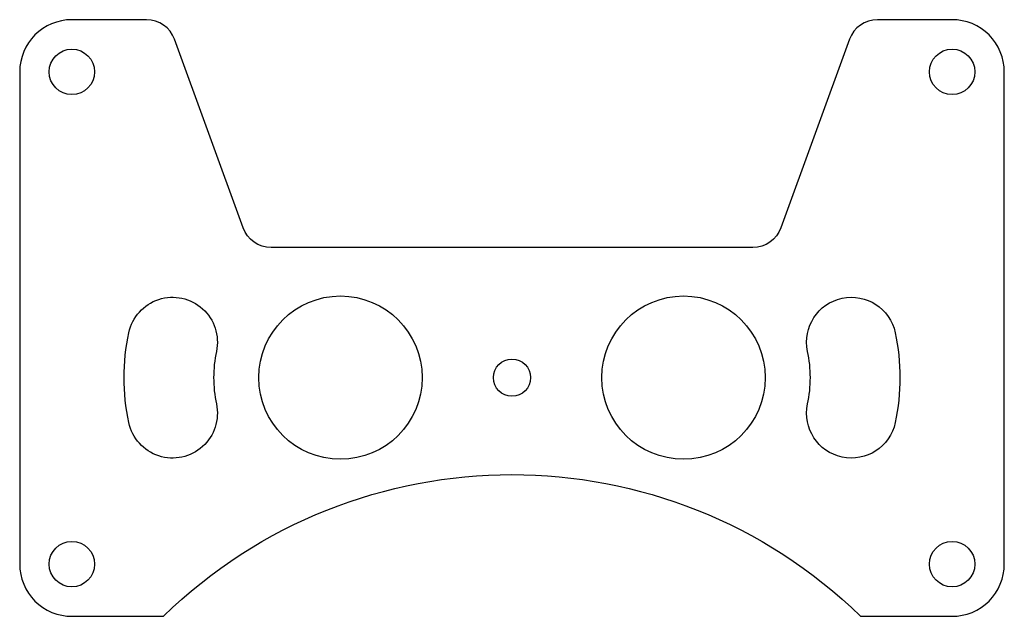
# Model space of a CAD drawing. Header units: millimetres. Extents: x -66 to 66, y 48 to 128.
import ezdxf

# ---------------------------------------------------------------- set-up
doc = ezdxf.new("R2010")
doc.units = ezdxf.units.MM
doc.layers.get('0').update_dxf_attribs({"linetype": 'CONTINUOUS'})

msp = doc.modelspace()

# ---------------------------------------------------------------- linework, layer by layer
for points in [[(-45.25, 125.37, 0.315299), (-49.01, 128), (-59, 128, 0.414213), (-66, 121), (-66, 55, 0.414214), (-59, 48), (-46.74, 48, -0.406469), (46.74, 48), (59, 48, 0.414214), (66, 55), (66, 121, 0.414214), (59, 128), (49.01, 128, 0.315298), (45.25, 125.37), (36.04, 100.08, -0.315298), (32.28, 97.45), (-32.28, 97.45, -0.315299), (-36.04, 100.08)], [(-39.63, 83.53, 0.105104), (-39.63, 76.47, -1), (-51.37, 73.97, -0.105104), (-51.37, 86.03, -1)], [(39.63, 76.47, 0.105104), (39.63, 83.53, -1), (51.37, 86.03, -0.105104), (51.37, 73.97, -1)]]:
    msp.add_lwpolyline(points, format="xyb", close=True)
for centre, radius in [((-59, 121), 3.05), ((59, 121), 3.05), ((-23, 80), 10.95), ((23, 80), 10.95), ((0, 80), 2.5), ((-59, 55), 3.05), ((59, 55), 3.05)]:
    msp.add_circle(centre, radius)

doc.saveas('drawing.dxf')
